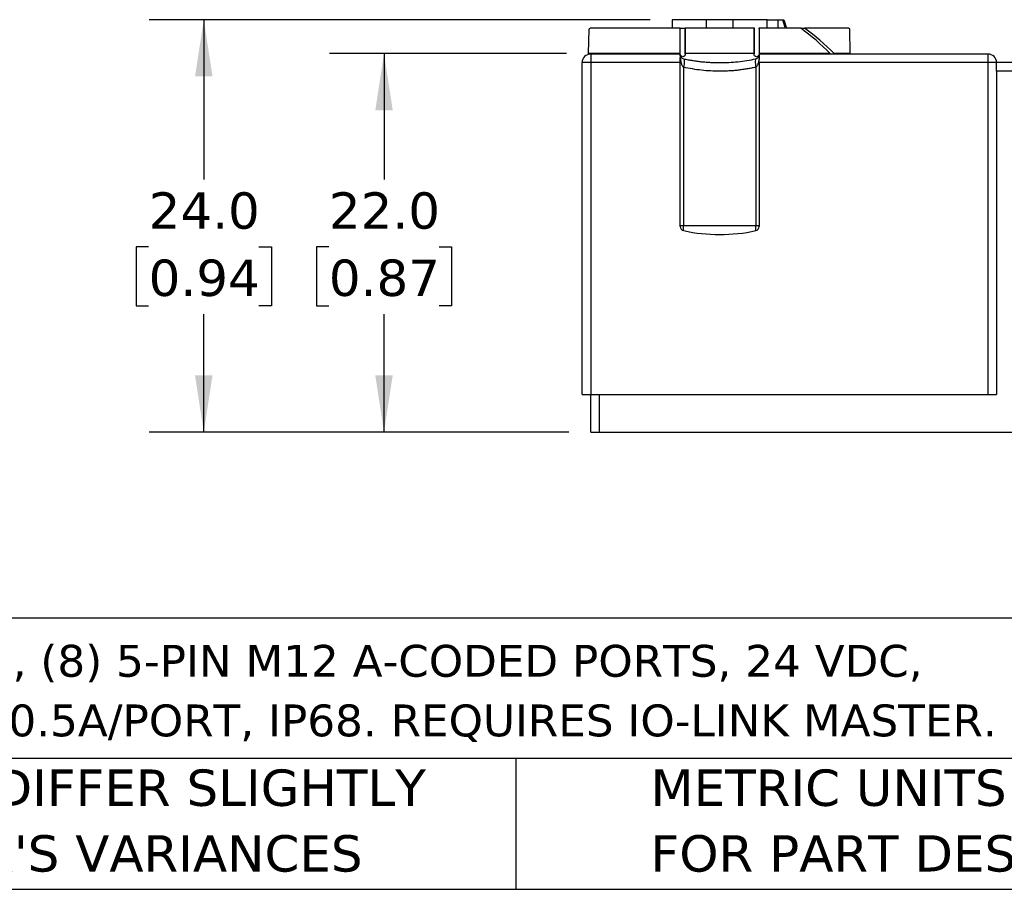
# Model space of a CAD drawing. Header units: millimetres. Extents: x 6 to 273, y 6 to 210.
# Tile 2 of 44: x 92 to 149, y 6 to 57. Entities that reach past the tile are written whole.
import ezdxf

# ---------------------------------------------------------------- set-up
doc = ezdxf.new("R2010")
doc.units = ezdxf.units.MM
doc.linetypes.add('SLD-Solid', pattern=[0])
doc.layers.add('DIMENSIONS', color=140, linetype='SLD-Solid', lineweight=25)
doc.layers.add('TEXT', color=140, linetype='SLD-Solid', lineweight=25)
doc.styles.add('SLDTEXTSTYLE0', font='VERDANA.TTF')
doc.dimstyles.new('SLDDIMSTYLE0', dxfattribs={"dimtxt": 2.158008, "dimasz": 3.302, "dimexe": 0, "dimexo": 0.0625, "dimgap": 0.539502, "dimtad": 0, "dimtih": 1, "dimtoh": 1, "dimrnd": 1e-09, "dimzin": 4, "dimdsep": 46, "dimtxsty": 'SLDTEXTSTYLE0', "dimsah": 1, "dimcen": 0.09, "dimadec": 0, "dimazin": 1, "dimtfac": 1, "dimtofl": 0, "dimtmove": 0, "dimatfit": 3, "dimfxl": 0, "dimfrac": 2, "dimtolj": 1, "dimtzin": 12, "dimarcsym": 0})

# ---------------------------------------------------------------- blocks, each defined once
blk = doc.blocks.new('SW_NOTE_0')
at = {"layer": 'TEXT', "color": 0, "attachment_point": 1, "style": 'SLDTEXTSTYLE0'}
for s, insert, char_height in [('MURRELEKTRONIK IO-LINK HUB, UP TO (16) DISCRETE I/O POINTS, (8) 5-PIN M12 A-CODED PORTS, 24 VDC, ', (0, 2.352), 1.85208), ('CLASS A DEVICE, IO-LINK V1.1.2 (COMPATIBLE WITH V1.1.3), 4A, 0.5A/PORT, IP68. REQUIRES IO-LINK MASTER.', (0, -1.117), 1.852083)]:
    blk.add_mtext(s, dxfattribs=dict(at, insert=insert, char_height=char_height))
blk = doc.blocks.new('SW_NOTE_0_3')
at = {"layer": 'TEXT', "color": 0, "char_height": 2.11667, "attachment_point": 1, "style": 'SLDTEXTSTYLE0'}
for s, insert in [('PART DIMENSIONS MAY DIFFER SLIGHTLY ', (0, 2.688)), ("DUE TO MANUFACTURER'S VARIANCES", (0, -1.134))]:
    blk.add_mtext(s, dxfattribs=dict(at, insert=insert))
blk = doc.blocks.new('SW_NOTE_0_6')
at = {"layer": 'TEXT', "color": 0, "char_height": 2.11667, "attachment_point": 1, "style": 'SLDTEXTSTYLE0'}
for s, insert in [('METRIC UNITS USED ', (0, 2.688)), ('FOR PART DESIGN', (0, -1.134))]:
    blk.add_mtext(s, dxfattribs=dict(at, insert=insert))
blk = doc.blocks.new('_D')
at = {"layer": 'DIMENSIONS'}
for p, q in [((123.587, 54.977), (109.803, 54.977)), ((112.978, 54.977), (112.978, 47.648)), ((109.771, 43.735), (109.047, 43.735)), ((109.047, 43.735), (109.047, 40.306)), ((116.184, 43.735), (116.909, 43.735)), ((116.909, 43.735), (116.909, 40.306)), ((109.047, 40.306), (109.771, 40.306)), ((116.909, 40.306), (116.184, 40.306)), ((112.978, 32.952), (112.978, 39.823)), ((123.728, 32.952), (109.803, 32.952))]:
    blk.add_line(p, q, dxfattribs=at)
for points in [[(112.978, 54.977), (112.47, 51.675), (113.486, 51.675)], [(112.978, 32.952), (113.486, 36.254), (112.47, 36.254)]]:
    blk.add_solid(points, dxfattribs=at)
at = {"layer": 'DIMENSIONS', "char_height": 2.1167, "attachment_point": 1, "style": 'SLDTEXTSTYLE0'}
for s, insert in [('22.0', (109.771, 46.907)), ('0.87', (109.771, 42.994))]:
    blk.add_mtext(s, dxfattribs=dict(at, insert=insert))
blk = doc.blocks.new('_D_1')
at = {"layer": 'DIMENSIONS'}
for p, q in [((128.46, 56.952), (99.323, 56.952)), ((102.498, 56.952), (102.498, 47.648)), ((99.291, 43.735), (98.567, 43.735)), ((98.567, 43.735), (98.567, 40.306)), ((105.704, 43.735), (106.429, 43.735)), ((106.429, 43.735), (106.429, 40.306)), ((98.567, 40.306), (99.291, 40.306)), ((106.429, 40.306), (105.704, 40.306)), ((102.498, 32.952), (102.498, 39.823)), ((123.728, 32.952), (99.323, 32.952))]:
    blk.add_line(p, q, dxfattribs=at)
for points in [[(102.498, 56.952), (101.99, 53.65), (103.006, 53.65)], [(102.498, 32.952), (103.006, 36.254), (101.99, 36.254)]]:
    blk.add_solid(points, dxfattribs=at)
at = {"layer": 'DIMENSIONS', "char_height": 2.1167, "attachment_point": 1, "style": 'SLDTEXTSTYLE0'}
for s, insert in [('24.0', (99.291, 46.907)), ('0.94', (99.291, 42.994))]:
    blk.add_mtext(s, dxfattribs=dict(at, insert=insert))

msp = doc.modelspace()

# ---------------------------------------------------------------- linework, layer by layer
for p, q in [((129.73, 56.952), (129.73, 56.452)), ((131.73, 56.952), (129.73, 56.952)), ((131.73, 56.452), (131.73, 56.952)), ((133.266, 56.952), (131.73, 56.952)), ((133.266, 56.952), (133.266, 56.452)), ((135.266, 56.952), (133.266, 56.952)), ((135.266, 56.452), (135.266, 56.952)), ((135.266, 56.952), (135.898, 56.952)), ((135.898, 56.452), (135.898, 56.952)), ((135.898, 56.952), (136.153, 56.952)), ((136.153, 56.952), (136.23, 56.952)), ((136.23, 56.952), (136.392, 56.452)), ((124.882, 56.403), (124.857, 54.977)), ((130.199, 56.452), (124.991, 56.452)), ((130.199, 54.977), (130.199, 56.452)), ((130.497, 56.452), (130.497, 54.977)), ((134.499, 56.452), (130.497, 56.452)), ((130.498, 54.942), (130.498, 56.468)), ((134.498, 56.478), (134.498, 54.956)), ((134.499, 54.977), (134.499, 56.452)), ((134.797, 56.452), (134.797, 54.977)), ((137.207, 56.452), (134.797, 56.452)), ((140.004, 56.452), (137.437, 56.452)), ((140.089, 54.977), (140.063, 56.426)), ((124.857, 54.977), (124.856, 54.926)), ((130.199, 54.977), (124.857, 54.977)), ((134.499, 54.977), (130.497, 54.977)), ((138.92, 54.977), (134.797, 54.977)), ((138.921, 54.952), (138.92, 54.977)), ((139.149, 54.977), (139.146, 54.952)), ((140.089, 54.977), (139.149, 54.977)), ((140.089, 54.952), (140.089, 54.977)), ((124.498, 35.152), (124.498, 54.452)), ((124.998, 54.452), (124.498, 54.452)), ((124.998, 54.952), (124.998, 54.452)), ((130.198, 54.952), (124.998, 54.952)), ((124.998, 54.452), (124.998, 35.152)), ((130.198, 54.452), (124.998, 54.452)), ((130.198, 54.92), (130.198, 54.952)), ((130.198, 54.452), (130.198, 54.628)), ((130.198, 44.92), (130.198, 54.452)), ((134.798, 54.952), (134.798, 54.92)), ((148.098, 54.952), (134.798, 54.952)), ((134.798, 54.452), (134.798, 54.628)), ((134.798, 54.452), (134.798, 44.92)), ((148.098, 54.452), (134.798, 54.452)), ((148.098, 54.952), (148.098, 54.452)), ((148.098, 54.452), (148.098, 35.152)), ((148.598, 54.452), (148.098, 54.452)), ((148.598, 53.952), (148.598, 54.452)), ((149.498, 54.452), (148.598, 54.452)), ((130.395, 54.187), (130.395, 44.952)), ((134.6, 54.187), (134.6, 44.952)), ((148.598, 53.952), (148.598, 35.152)), ((149.498, 53.952), (148.598, 53.952)), ((130.395, 44.952), (130.198, 44.952)), ((130.395, 44.676), (130.395, 44.952)), ((134.6, 44.952), (130.395, 44.952)), ((134.6, 44.676), (134.6, 44.952)), ((134.798, 44.952), (134.6, 44.952)), ((124.498, 35.152), (124.998, 35.152)), ((124.998, 35.152), (148.098, 35.152)), ((124.998, 32.952), (124.998, 35.152)), ((125.498, 35.152), (125.498, 32.952)), ((148.098, 35.152), (148.598, 35.152)), ((124.998, 32.952), (125.498, 32.952)), ((125.498, 32.952), (249.498, 32.952))]:
    msp.add_line(p, q)
for centre, radius, start, end in [((132.498, 39.752), 18.31, 114.2036, 114.5796), ((130.496, 46.929), 11.65, 43.6956, 54.829), ((130.726, 46.929), 11.65, 43.6956, 54.829), ((132.498, 39.752), 18.31, 65.5938, 65.7964), ((124.998, 54.452), 0.5, 90, 180), ((148.098, 54.452), 0.5, 0, 90), ((130.448, 44.92), 0.25, 180, 257.8626), ((132.498, 54.452), 10, 257.8626, 282.1374), ((134.548, 44.92), 0.25, 282.1374, 0)]:
    msp.add_arc(centre, radius, start, end)
for points in [[(136.153, 56.952), (136.2, 56.786), (136.247, 56.619), (136.293, 56.452)], [(130.205, 54.86), (130.199, 54.885), (130.198, 54.905), (130.198, 54.92)], [(130.198, 54.628), (130.198, 54.669), (130.199, 54.706), (130.205, 54.741)], [(130.395, 54.676), (130.421, 54.67), (130.45, 54.559), (130.421, 54.311), (130.395, 54.187)], [(134.6, 54.676), (134.575, 54.67), (134.545, 54.559), (134.575, 54.311), (134.6, 54.187)], [(134.798, 54.92), (134.798, 54.905), (134.797, 54.885), (134.791, 54.86)], [(134.791, 54.741), (134.797, 54.706), (134.798, 54.669), (134.798, 54.628)]]:
    msp.add_open_spline(points, degree=3)
for points, knots in [([(130.199, 56.452), (130.202, 56.452), (130.213, 56.452), (130.25, 56.452), (130.266, 56.452), (130.303, 56.452), (130.319, 56.452), (130.355, 56.452), (130.374, 56.452), (130.419, 56.452), (130.436, 56.452), (130.464, 56.452), (130.474, 56.452), (130.495, 56.452), (130.5, 56.452), (130.497, 56.452)], [0, 0, 0, 0, 0.25, 0.25, 0.375, 0.375, 0.4375, 0.4375, 0.5, 0.5, 0.625, 0.625, 0.75, 0.75, 1, 1, 1, 1]), ([(134.748, 56.452), (134.748, 56.452), (134.778, 56.452), (134.789, 56.452), (134.795, 56.452), (134.797, 56.452)], [0, 0, 0, 0, 0.009303, 0.737544, 1, 1, 1, 1]), ([(137.207, 56.452), (137.22, 56.452), (137.296, 56.452), (137.369, 56.452), (137.425, 56.452), (137.437, 56.452)], [0, 0, 0, 0, 0.142158, 0.820896, 1, 1, 1, 1]), ([(130.497, 54.977), (130.501, 54.933), (130.493, 54.889), (130.443, 54.816), (130.401, 54.793), (130.314, 54.799), (130.275, 54.824), (130.22, 54.891), (130.203, 54.933), (130.199, 54.977)], [0, 0, 0, 0, 0.25, 0.25, 0.5, 0.5, 0.75, 0.75, 1, 1, 1, 1]), ([(134.797, 54.977), (134.792, 54.933), (134.775, 54.892), (134.721, 54.825), (134.682, 54.799), (134.596, 54.793), (134.553, 54.815), (134.504, 54.888), (134.495, 54.933), (134.499, 54.977)], [0, 0, 0, 0, 0.25, 0.25, 0.5, 0.5, 0.75, 0.75, 1, 1, 1, 1]), ([(130.205, 54.741), (130.207, 54.754), (130.209, 54.767), (130.21, 54.78), (130.211, 54.792), (130.211, 54.804), (130.211, 54.816), (130.21, 54.832), (130.208, 54.847), (130.205, 54.86)], [0, 0, 0, 0, 0.0000495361, 0.0000495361, 0.0000495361, 0.0000990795, 0.0000990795, 0.0000990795, 0.0001703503, 0.0001703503, 0.0001703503, 0.0001703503]), ([(130.205, 54.86), (130.215, 54.822), (130.246, 54.762), (130.318, 54.701), (130.369, 54.681), (130.395, 54.676)], [-1.329503, -1.329503, -1.329503, -1.329503, -0.855564, -0.533701, -0.211837, -0.211837, -0.211837, -0.211837]), ([(130.205, 54.741), (130.21, 54.693), (130.219, 54.604), (130.243, 54.484), (130.27, 54.389), (130.298, 54.316), (130.328, 54.259), (130.359, 54.216), (130.384, 54.196), (130.395, 54.187)], [0, 0, 0, 0, 0.245311, 0.449814, 0.613771, 0.738897, 0.844073, 0.930426, 1, 1, 1, 1]), ([(130.395, 54.676), (130.482, 54.658), (130.654, 54.622), (130.915, 54.577), (131.177, 54.539), (131.44, 54.508), (131.704, 54.483), (131.968, 54.466), (132.233, 54.455), (132.586, 54.451), (133.028, 54.462), (133.557, 54.505), (134.084, 54.573), (134.428, 54.641), (134.6, 54.676)], [0, 0, 0, 0, 0.0633206, 0.1263144, 0.1890281, 0.2515082, 0.3138017, 0.3759553, 0.4380159, 0.5000305, 0.6240976, 0.748535, 0.8737127, 1, 1, 1, 1]), ([(134.791, 54.86), (134.786, 54.844), (134.777, 54.815), (134.753, 54.775), (134.726, 54.743), (134.697, 54.719), (134.667, 54.7), (134.637, 54.685), (134.612, 54.679), (134.6, 54.676)], [0, 0, 0, 0, 0.245311, 0.449814, 0.613771, 0.738897, 0.844073, 0.930426, 1, 1, 1, 1]), ([(134.791, 54.741), (134.784, 54.665), (134.764, 54.517), (134.72, 54.365), (134.665, 54.248), (134.627, 54.204), (134.6, 54.187)], [0.211805, 0.211805, 0.211805, 0.211805, 0.524811, 0.846675, 1.007607, 1.329504, 1.329504, 1.329504, 1.329504]), ([(134.791, 54.86), (134.788, 54.848), (134.786, 54.835), (134.785, 54.82), (134.784, 54.808), (134.784, 54.796), (134.785, 54.783), (134.786, 54.769), (134.788, 54.755), (134.791, 54.741)], [0, 0, 0, 0, 0.0000643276, 0.0000643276, 0.0000643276, 0.0001166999, 0.0001166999, 0.0001166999, 0.0001700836, 0.0001700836, 0.0001700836, 0.0001700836]), ([(134.6, 54.187), (134.514, 54.168), (134.342, 54.131), (134.081, 54.084), (133.819, 54.043), (133.556, 54.01), (133.292, 53.984), (133.027, 53.966), (132.763, 53.955), (132.41, 53.95), (131.967, 53.962), (131.439, 54.006), (130.912, 54.078), (130.568, 54.151), (130.395, 54.187)], [0, 0, 0, 0, 0.063321, 0.126314, 0.189028, 0.251508, 0.313802, 0.375955, 0.438016, 0.500031, 0.624098, 0.748535, 0.873713, 1, 1, 1, 1])]:
    msp.add_open_spline(points, degree=3, knots=knots)
at = {"layer": 'TEXT'}
for p, q in [((273.05, 22.126), (6.35, 22.126)), ((273.05, 13.97), (6.35, 13.97)), ((120.646, 13.97), (120.646, 6.35)), ((6.35, 6.35), (273.05, 6.35))]:
    msp.add_line(p, q, dxfattribs=at)

# ---------------------------------------------------------------- block references
for name, p in [('SW_NOTE_0', (7.966, 18.222)), ('SW_NOTE_0_3', (55.119, 10.635)), ('SW_NOTE_0_6', (128.478, 10.635))]:
    msp.add_blockref(name, p, dxfattribs=at)

# ---------------------------------------------------------------- dimensions: what is measured, and where the dimension line sits
at = {"layer": 'DIMENSIONS'}
for base, p1, p2, picture, middle in [((102.498, 32.952), (129.73, 56.952), (124.998, 32.952), '_D_1', (102.498, 43.735)), ((112.977681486, 54.977253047), (124.997843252, 32.952253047), (124.857007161, 54.977253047), '_D', (112.977681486, 43.735420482))]:
    dim = msp.add_linear_dim(base=base, p1=p1, p2=p2, angle=90, dimstyle='SLDDIMSTYLE0', dxfattribs=at)
    dim.commit()
    dim.dimension.update_dxf_attribs({"geometry": picture, "text_midpoint": middle, "dimtype": 160})

doc.saveas('drawing.dxf')
